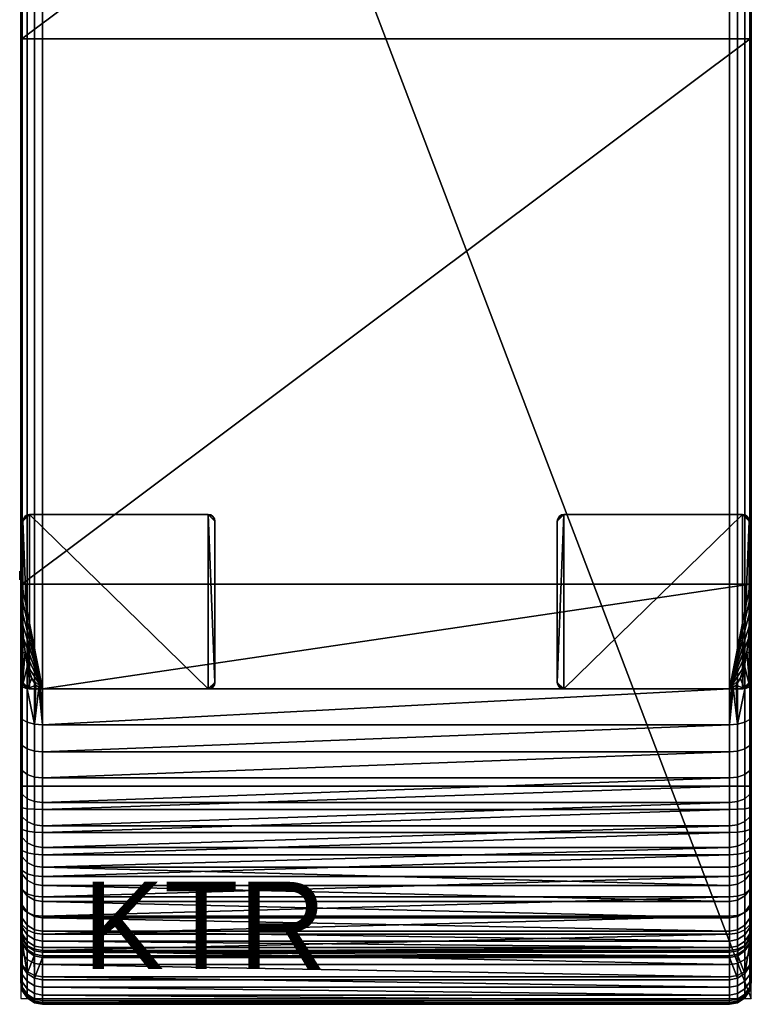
# Model space of a CAD drawing. Header units: millimetres. Extents: x 0 to 335, y -443 to 443.
# Tile 1 of 2: x 0 to 335, y -443 to 9. Entities that reach past the tile are written whole.
import ezdxf

# ---------------------------------------------------------------- set-up
doc = ezdxf.new("R2010")
doc.units = ezdxf.units.MM
doc.header["$MEASUREMENT"] = 0
for name, color, linetype, true_color in [('korpus', 7, 'Continuous', 0x000000), ('korpus boky', 1, 'Continuous', 0xff0000), ('korpus spodek', 252, 'Continuous', 0x696969), ('nozky', 254, 'Continuous', 0xbebebe), ('op pud plocha', 7, 'Continuous', 0x000000), ('openport', 5, 'Continuous', 0x0000ff), ('spojky', 4, 'Continuous', 0x00ffff)]:
    doc.layers.add(name, color=color, linetype=linetype, true_color=true_color)

msp = doc.modelspace()

# ---------------------------------------------------------------- linework, layer by layer
at = {"layer": 'openport'}
msp.add_lwpolyline([(0, -440), (335, -440), (335, 440), (0, 440)], close=True, dxfattribs=at)

# ---------------------------------------------------------------- texts
at = {"layer": 'openport', "insert": (28.4, -426.45), "char_height": 40, "width": 145.7831, "attachment_point": 7, "line_spacing_factor": 0.963855}
msp.add_mtext('\\fArial;KTR', dxfattribs=at)

# ---------------------------------------------------------------- meshes
at = {"layer": 'korpus'}
mesh = msp.add_polyface(dxfattribs=at)
corners = [(6.32, 342.67, 423.3), (6.32, -342.67, 423.3), (10, -342.67, 424), (10, 342.67, 424), (0.7, 342.67, 417.68), (0.7, -342.67, 417.68), (2.93, -342.67, 421.07), (2.93, 342.67, 421.07), (0, 342.67, 414), (0, -342.67, 414), (0, 388.33, 401.56), (0.7, 390.19, 404.73), (0.7, 398.5, 399.22), (0, 396.3, 396.27), (6.32, 383.67, 414.44), (10, 383.96, 415.08), (10, 393.4, 410.18), (6.32, 393.04, 409.57), (2.93, 382.75, 412.41), (2.93, 391.91, 407.65), (0.7, 381.35, 409.33), (0, 379.83, 405.97), (6.32, 373.83, 418.28), (10, 374.06, 418.95), (2.93, 373.14, 416.17), (0.7, 372.07, 412.95), (0, 370.92, 409.45), (6.32, 363.64, 421.06), (10, 363.79, 421.74), (2.93, 363.17, 418.88), (0.7, 362.46, 415.57), (0, 361.68, 411.97), (6.32, 353.22, 422.74), (10, 353.29, 423.43), (2.93, 352.98, 420.52), (0.7, 352.62, 417.15), (0, 352.23, 413.49), (328.68, 342.67, 423.3), (325, 342.67, 424), (325, -342.67, 424), (328.68, -342.67, 423.3), (334.3, 342.67, 417.68), (332.07, 342.67, 421.07), (332.07, -342.67, 421.07), (334.3, -342.67, 417.68), (335, 342.67, 414), (335, -342.67, 414), (335, 388.33, 401.56), (335, 396.3, 396.27), (334.3, 398.5, 399.22), (334.3, 390.19, 404.73), (328.68, 383.67, 414.44), (328.68, 393.04, 409.57), (325, 393.4, 410.18), (325, 383.96, 415.08), (332.07, 382.75, 412.41), (332.07, 391.91, 407.65), (334.3, 381.35, 409.33), (335, 379.83, 405.97), (328.68, 373.83, 418.28), (325, 374.06, 418.95), (332.07, 373.14, 416.17), (334.3, 372.07, 412.95), (335, 370.92, 409.45), (328.68, 363.64, 421.06), (325, 363.79, 421.74), (332.07, 363.17, 418.88), (334.3, 362.46, 415.57), (335, 361.68, 411.97), (328.68, 353.22, 422.74), (325, 353.29, 423.43), (332.07, 352.98, 420.52), (334.3, 352.62, 417.15), (335, 352.23, 413.49), (325, 342.67, 424), (10, 342.67, 424), (10, -342.67, 424), (325, -342.67, 424), (325, 383.96, 415.08), (10, 393.4, 410.18), (10, 383.96, 415.08), (10, 353.29, 423.43), (325, 363.79, 421.74), (10, 374.06, 418.95), (10, 363.79, 421.74), (325, 353.29, 423.43), (325, 374.06, 418.95), (325, 393.4, 410.18)]
mesh.append_faces([[corners[k] for k in face] for face in [(0, 1, 2, 3), (4, 5, 6, 7), (8, 9, 5, 4), (7, 6, 1, 0), (10, 11, 12, 13), (14, 15, 16, 17), (18, 14, 17, 19), (20, 18, 19, 11), (21, 20, 11, 10), (22, 23, 15, 14), (24, 22, 14, 18), (25, 24, 18, 20), (26, 25, 20, 21), (27, 28, 23, 22), (29, 27, 22, 24), (30, 29, 24, 25), (31, 30, 25, 26), (32, 33, 28, 27), (34, 32, 27, 29), (35, 34, 29, 30), (36, 35, 30, 31), (0, 3, 33, 32), (7, 0, 32, 34), (4, 7, 34, 35), (8, 4, 35, 36), (37, 38, 39, 40), (41, 42, 43, 44), (45, 41, 44, 46), (42, 37, 40, 43), (47, 48, 49, 50), (51, 52, 53, 54), (55, 56, 52, 51), (57, 50, 56, 55), (58, 47, 50, 57), (59, 51, 54, 60), (61, 55, 51, 59), (62, 57, 55, 61), (63, 58, 57, 62), (64, 59, 60, 65), (66, 61, 59, 64), (67, 62, 61, 66), (68, 63, 62, 67), (69, 64, 65, 70), (71, 66, 64, 69), (72, 67, 66, 71), (73, 68, 67, 72), (37, 69, 70, 38), (42, 71, 69, 37), (41, 72, 71, 42), (45, 73, 72, 41), (74, 75, 76, 77), (78, 79, 80, 80), (74, 81, 75, 75), (82, 83, 84, 84), (84, 81, 85, 85), (86, 80, 83, 83), (84, 85, 82, 82), (80, 86, 78, 78), (86, 83, 82, 82), (79, 78, 87, 87), (85, 81, 74, 74)]])
mesh = msp.add_polyface(dxfattribs=at)
corners = [(0.7, -410.34, 151.76), (0.2, -409.27, 152.01), (0.05, -408.31, 152.12), (0, -407.34, 152.23), (0, -406.69, 152.24), (3, -417.58, 153.26), (6.23, -419.69, 153.02), (6.16, -420.36, 154.89), (2.91, -418.16, 154.89), (0.81, -414.38, 153.3), (0.75, -414.89, 154.89), (0.81, -412.76, 152.19), (3, -415.95, 152), (0.79, -411.73, 151.91), (2.93, -413.7, 151.31), (0, -410.56, 153.33), (0, -411.04, 154.89), (0.22, -410.9, 152.28), (0, -408.96, 152.41), (0.21, -409.87, 152.07), (0.06, -408.91, 152.15), (0, -407.93, 152.25), (0.7, -435.54, 311.69), (0.7, -425.12, 233.05), (2.93, -428.48, 232.6), (2.93, -438.9, 311.25), (0, -431.89, 312.17), (0, -421.47, 233.53), (6.32, -430.68, 232.31), (0.7, -436.32, 321.62), (2.93, -439.71, 321.54), (0, -432.64, 321.72), (0.7, -436.04, 331.58), (2.93, -439.42, 331.86), (0, -432.37, 331.29), (0.7, -434.71, 341.46), (2.93, -438.04, 342.09), (0, -431.09, 340.77), (0.7, -432.34, 351.14), (2.93, -435.58, 352.12), (0, -428.82, 350.07), (0.7, -428.95, 360.5), (2.93, -432.07, 361.82), (0, -425.56, 359.07), (0.7, -424.58, 369.46), (2.93, -427.54, 371.11), (0, -421.36, 367.67), (0.7, -419.29, 377.91), (2.93, -422.06, 379.86), (0, -416.28, 375.79), (0.7, -413.13, 385.74), (2.93, -415.68, 387.98), (0, -410.37, 383.31), (0.7, -406.18, 392.87), (2.93, -408.47, 395.36), (0, -403.68, 390.16), (0.7, -398.5, 399.22), (2.93, -400.52, 401.95), (0, -396.3, 396.27), (0.7, -390.19, 404.73), (2.93, -391.91, 407.65), (0, -388.33, 401.56), (0.7, -381.35, 409.33), (2.93, -382.75, 412.41), (0, -379.83, 405.97), (0.7, -372.07, 412.95), (2.93, -373.14, 416.17), (0, -370.92, 409.45), (0.7, -362.46, 415.57), (2.93, -363.17, 418.88), (0, -361.68, 411.97), (0.7, -352.62, 417.15), (2.93, -352.98, 420.52), (0, -352.23, 413.49), (0.7, -342.67, 417.68), (2.93, -342.67, 421.07), (0, -342.67, 414)]
mesh.append_faces([[corners[k] for k in face] for face in [(0, 1, 2, 2), (0, 2, 3, 3), (0, 3, 4, 4), (5, 6, 7, 8), (9, 5, 8, 10), (11, 12, 5, 9), (13, 0, 14, 14), (12, 11, 13, 13), (14, 12, 13, 13), (15, 9, 10, 16), (17, 11, 9, 9), (15, 18, 17, 17), (9, 15, 17, 17), (2, 1, 19, 20), (3, 2, 20, 21), (13, 19, 1, 1), (0, 13, 1, 1), (19, 13, 11, 17), (20, 19, 17, 17), (18, 21, 20, 20), (17, 18, 20, 20), (22, 23, 24, 25), (26, 27, 23, 22), (24, 10, 8, 8), (23, 16, 10, 10), (8, 7, 24, 24), (10, 24, 23, 23), (16, 23, 27, 27), (7, 28, 24, 24), (29, 22, 25, 30), (31, 26, 22, 29), (32, 29, 30, 33), (34, 31, 29, 32), (35, 32, 33, 36), (37, 34, 32, 35), (38, 35, 36, 39), (40, 37, 35, 38), (41, 38, 39, 42), (43, 40, 38, 41), (44, 41, 42, 45), (46, 43, 41, 44), (47, 44, 45, 48), (49, 46, 44, 47), (50, 47, 48, 51), (52, 49, 47, 50), (53, 50, 51, 54), (55, 52, 50, 53), (56, 53, 54, 57), (58, 55, 53, 56), (59, 56, 57, 60), (61, 58, 56, 59), (62, 59, 60, 63), (64, 61, 59, 62), (65, 62, 63, 66), (67, 64, 62, 65), (68, 65, 66, 69), (70, 67, 65, 68), (71, 68, 69, 72), (73, 70, 68, 71), (74, 71, 72, 75), (76, 73, 71, 74)]])
mesh = msp.add_polyface(dxfattribs=at)
corners = [(6.23, -419.69, 153.02), (10, -420.41, 152.84), (10, -421.13, 154.89), (6.16, -420.36, 154.89), (6.23, -418.05, 151.66), (10, -418.76, 151.46), (6.32, -415.91, 151.02), (10, -416.61, 150.93), (3, -415.95, 152), (3, -417.58, 153.26), (2.93, -413.7, 151.31), (6.32, -441.11, 310.95), (6.32, -430.68, 232.31), (10, -431.38, 232.22), (10, -441.8, 310.86), (2.93, -438.9, 311.25), (2.93, -428.48, 232.6), (6.32, -441.94, 321.48), (10, -442.64, 321.46), (2.93, -439.71, 321.54), (6.32, -441.64, 332.04), (10, -442.34, 332.1), (2.93, -439.42, 331.86), (6.32, -440.23, 342.51), (10, -440.92, 342.64), (2.93, -438.04, 342.09), (6.32, -437.72, 352.76), (10, -438.39, 352.97), (2.93, -435.58, 352.12), (6.32, -434.12, 362.69), (10, -434.77, 362.97), (2.93, -432.07, 361.82), (6.32, -429.49, 372.19), (10, -430.1, 372.53), (2.93, -427.54, 371.11), (6.32, -423.88, 381.14), (10, -424.46, 381.54), (2.93, -422.06, 379.86), (6.32, -417.36, 389.44), (10, -417.89, 389.91), (2.93, -415.68, 387.98), (6.32, -409.98, 397), (10, -410.46, 397.52), (2.93, -408.47, 395.36), (6.32, -401.85, 403.73), (10, -402.26, 404.3), (2.93, -400.52, 401.95), (6.32, -393.04, 409.57), (10, -393.4, 410.18), (2.93, -391.91, 407.65), (6.32, -383.67, 414.44), (10, -383.96, 415.08), (2.93, -382.75, 412.41), (6.32, -373.83, 418.28), (10, -374.05, 418.95), (2.93, -373.14, 416.17), (6.32, -363.64, 421.06), (10, -363.79, 421.74), (2.93, -363.17, 418.88), (6.32, -353.22, 422.74), (10, -353.29, 423.43), (2.93, -352.98, 420.52), (6.32, -342.67, 423.3), (10, -342.67, 424), (2.93, -342.67, 421.07), (325, -441.8, 310.86), (10, -441.8, 310.86), (10, -431.38, 232.22), (325, -431.38, 232.22), (325, -421.13, 154.89), (10, -421.13, 154.89), (325, -416.61, 150.93), (10, -418.76, 151.46), (10, -416.61, 150.93), (10, -420.41, 152.84), (325, -420.41, 152.84), (325, -342.67, 424), (10, -342.67, 424), (10, -353.29, 423.43), (325, -363.79, 421.74), (10, -363.79, 421.74), (10, -374.05, 418.95), (325, -353.29, 423.43), (325, -383.96, 415.08), (10, -383.96, 415.08), (10, -393.4, 410.18), (325, -402.26, 404.3), (10, -402.26, 404.3), (10, -410.46, 397.52), (325, -393.4, 410.18), (325, -374.05, 418.95), (325, -410.46, 397.52), (10, -417.89, 389.91), (325, -438.39, 352.97), (10, -434.77, 362.97), (10, -438.39, 352.97), (325, -430.1, 372.53), (10, -424.46, 381.54), (10, -430.1, 372.53), (10, -442.64, 321.46), (325, -442.34, 332.1), (10, -440.92, 342.64), (10, -442.34, 332.1), (325, -440.92, 342.64), (325, -424.46, 381.54)]
mesh.append_faces([[corners[k] for k in face] for face in [(0, 1, 2, 3), (4, 5, 1, 0), (6, 7, 5, 4), (8, 4, 0, 9), (10, 6, 4, 8), (11, 12, 13, 14), (15, 16, 12, 11), (12, 3, 2, 2), (2, 13, 12, 12), (17, 11, 14, 18), (19, 15, 11, 17), (20, 17, 18, 21), (22, 19, 17, 20), (23, 20, 21, 24), (25, 22, 20, 23), (26, 23, 24, 27), (28, 25, 23, 26), (29, 26, 27, 30), (31, 28, 26, 29), (32, 29, 30, 33), (34, 31, 29, 32), (35, 32, 33, 36), (37, 34, 32, 35), (38, 35, 36, 39), (40, 37, 35, 38), (41, 38, 39, 42), (43, 40, 38, 41), (44, 41, 42, 45), (46, 43, 41, 44), (47, 44, 45, 48), (49, 46, 44, 47), (50, 47, 48, 51), (52, 49, 47, 50), (53, 50, 51, 54), (55, 52, 50, 53), (56, 53, 54, 57), (58, 55, 53, 56), (59, 56, 57, 60), (61, 58, 56, 59), (62, 59, 60, 63), (64, 61, 59, 62), (65, 66, 67, 68), (69, 68, 67, 70), (71, 72, 73, 73), (69, 70, 74, 74), (72, 75, 74, 74), (76, 77, 78, 78), (79, 80, 81, 81), (82, 78, 80, 80), (83, 84, 85, 85), (86, 87, 88, 88), (89, 85, 87, 87), (90, 81, 84, 84), (79, 82, 80, 80), (91, 88, 92, 92), (93, 94, 95, 95), (96, 97, 98, 98), (65, 99, 66, 66), (100, 101, 102, 102), (103, 95, 101, 101), (97, 104, 92, 92)]])
mesh = msp.add_polyface(dxfattribs=at)
corners = [(328.77, -419.69, 153.02), (328.84, -420.36, 154.89), (325, -421.13, 154.89), (325, -420.41, 152.84), (328.77, -418.05, 151.66), (325, -418.76, 151.46), (328.68, -415.91, 151.02), (325, -416.61, 150.93), (332.07, -413.7, 151.31), (332, -415.95, 152), (328.68, -441.11, 310.95), (325, -441.8, 310.86), (325, -431.38, 232.22), (328.68, -430.68, 232.31), (332.07, -438.9, 311.25), (332.07, -428.48, 232.6), (328.68, -441.94, 321.48), (325, -442.64, 321.46), (332.07, -439.71, 321.54), (328.68, -441.64, 332.04), (325, -442.34, 332.1), (332.07, -439.42, 331.86), (328.68, -440.23, 342.51), (325, -440.92, 342.64), (332.07, -438.04, 342.09), (328.68, -437.72, 352.76), (325, -438.39, 352.97), (332.07, -435.58, 352.12), (328.68, -434.12, 362.69), (325, -434.77, 362.97), (332.07, -432.07, 361.82), (328.68, -429.49, 372.19), (325, -430.1, 372.53), (332.07, -427.54, 371.11), (328.68, -423.88, 381.14), (325, -424.46, 381.54), (332.07, -422.06, 379.86), (328.68, -417.36, 389.44), (325, -417.89, 389.91), (332.07, -415.68, 387.98), (328.68, -409.98, 397), (325, -410.46, 397.52), (332.07, -408.47, 395.36), (328.68, -401.85, 403.73), (325, -402.26, 404.3), (332.07, -400.52, 401.95), (328.68, -393.04, 409.57), (325, -393.4, 410.18), (332.07, -391.91, 407.65), (328.68, -383.67, 414.44), (325, -383.96, 415.08), (332.07, -382.75, 412.41), (328.68, -373.83, 418.28), (325, -374.05, 418.95), (332.07, -373.14, 416.17), (328.68, -363.64, 421.06), (325, -363.79, 421.74), (332.07, -363.17, 418.88), (328.68, -353.22, 422.74), (325, -353.29, 423.43), (332.07, -352.98, 420.52), (328.68, -342.67, 423.3), (325, -342.67, 424), (332.07, -342.67, 421.07), (10, -418.76, 151.46), (325, -416.61, 150.93), (325, -418.76, 151.46), (325, -420.41, 152.84), (10, -420.41, 152.84), (325, -421.13, 154.89), (10, -374.05, 418.95), (325, -374.05, 418.95), (325, -363.79, 421.74), (10, -353.29, 423.43), (325, -353.29, 423.43), (325, -342.67, 424), (325, -383.96, 415.08), (10, -393.4, 410.18), (325, -393.4, 410.18), (10, -383.96, 415.08), (10, -402.26, 404.3), (325, -402.26, 404.3), (10, -410.46, 397.52), (325, -410.46, 397.52), (10, -417.89, 389.91), (325, -417.89, 389.91), (10, -430.1, 372.53), (10, -434.77, 362.97), (325, -434.77, 362.97), (10, -442.34, 332.1), (10, -442.64, 321.46), (325, -442.64, 321.46), (325, -430.1, 372.53), (10, -424.46, 381.54), (325, -424.46, 381.54), (325, -442.34, 332.1), (10, -438.39, 352.97), (325, -440.92, 342.64), (325, -438.39, 352.97), (10, -440.92, 342.64), (325, -441.8, 310.86)]
mesh.append_faces([[corners[k] for k in face] for face in [(0, 1, 2, 3), (4, 0, 3, 5), (6, 4, 5, 7), (8, 9, 4, 6), (10, 11, 12, 13), (14, 10, 13, 15), (13, 2, 1, 1), (2, 13, 12, 12), (1, 15, 13, 13), (16, 17, 11, 10), (18, 16, 10, 14), (19, 20, 17, 16), (21, 19, 16, 18), (22, 23, 20, 19), (24, 22, 19, 21), (25, 26, 23, 22), (27, 25, 22, 24), (28, 29, 26, 25), (30, 28, 25, 27), (31, 32, 29, 28), (33, 31, 28, 30), (34, 35, 32, 31), (36, 34, 31, 33), (37, 38, 35, 34), (39, 37, 34, 36), (40, 41, 38, 37), (42, 40, 37, 39), (43, 44, 41, 40), (45, 43, 40, 42), (46, 47, 44, 43), (48, 46, 43, 45), (49, 50, 47, 46), (51, 49, 46, 48), (52, 53, 50, 49), (54, 52, 49, 51), (55, 56, 53, 52), (57, 55, 52, 54), (58, 59, 56, 55), (60, 58, 55, 57), (61, 62, 59, 58), (63, 61, 58, 60), (64, 65, 66, 66), (64, 66, 67, 67), (68, 67, 69, 69), (70, 71, 72, 72), (73, 74, 75, 75), (76, 77, 78, 78), (79, 76, 71, 71), (80, 81, 78, 78), (81, 82, 83, 83), (83, 84, 85, 85), (86, 87, 88, 88), (89, 90, 91, 91), (86, 88, 92, 92), (93, 92, 94, 94), (94, 85, 84, 84), (89, 91, 95, 95), (96, 97, 98, 98), (97, 99, 95, 95), (87, 98, 88, 88), (91, 90, 100, 100)]])
mesh = msp.add_polyface(dxfattribs=at)
corners = [(334.3, -410.34, 151.76), (334.95, -408.31, 152.12), (334.8, -409.27, 152.01), (335, -407.34, 152.23), (335, -406.69, 152.24), (332, -417.58, 153.26), (332.09, -418.16, 154.89), (328.84, -420.36, 154.89), (328.77, -419.69, 153.02), (332, -415.95, 152), (328.77, -418.05, 151.66), (334.19, -414.38, 153.3), (334.25, -414.89, 154.89), (334.19, -412.76, 152.19), (334.21, -411.73, 151.91), (332.07, -413.7, 151.31), (335, -410.56, 153.33), (335, -411.04, 154.89), (334.78, -410.9, 152.28), (335, -408.96, 152.41), (334.94, -408.91, 152.15), (334.79, -409.87, 152.07), (335, -407.93, 152.25), (334.3, -435.54, 311.69), (332.07, -438.9, 311.25), (332.07, -428.48, 232.6), (334.3, -425.12, 233.05), (335, -431.89, 312.17), (335, -421.47, 233.53), (334.3, -436.32, 321.62), (332.07, -439.71, 321.54), (335, -432.64, 321.72), (334.3, -436.04, 331.58), (332.07, -439.42, 331.86), (335, -432.37, 331.29), (334.3, -434.71, 341.46), (332.07, -438.04, 342.09), (335, -431.09, 340.77), (334.3, -432.34, 351.14), (332.07, -435.58, 352.12), (335, -428.82, 350.07), (334.3, -428.95, 360.5), (332.07, -432.07, 361.82), (335, -425.56, 359.07), (334.3, -424.58, 369.46), (332.07, -427.54, 371.11), (335, -421.36, 367.67), (334.3, -419.29, 377.91), (332.07, -422.06, 379.86), (335, -416.28, 375.79), (334.3, -413.13, 385.74), (332.07, -415.68, 387.98), (335, -410.37, 383.31), (334.3, -406.18, 392.87), (332.07, -408.47, 395.36), (335, -403.68, 390.16), (334.3, -398.5, 399.22), (332.07, -400.52, 401.95), (335, -396.3, 396.27), (334.3, -390.19, 404.73), (332.07, -391.91, 407.65), (335, -388.33, 401.56), (334.3, -381.35, 409.33), (332.07, -382.75, 412.41), (335, -379.83, 405.97), (334.3, -372.07, 412.95), (332.07, -373.14, 416.17), (335, -370.92, 409.45), (334.3, -362.46, 415.57), (332.07, -363.17, 418.88), (335, -361.68, 411.97), (334.3, -352.62, 417.15), (332.07, -352.98, 420.52), (335, -352.23, 413.49), (334.3, -342.67, 417.68), (332.07, -342.67, 421.07), (335, -342.67, 414)]
mesh.append_faces([[corners[k] for k in face] for face in [(0, 1, 2, 2), (0, 3, 1, 1), (0, 4, 3, 3), (5, 6, 7, 8), (9, 5, 8, 10), (11, 12, 6, 5), (13, 11, 5, 9), (14, 15, 0, 0), (9, 14, 13, 13), (15, 14, 9, 9), (16, 17, 12, 11), (18, 11, 13, 13), (16, 18, 19, 19), (11, 18, 16, 16), (1, 20, 21, 2), (3, 22, 20, 1), (14, 2, 21, 21), (0, 2, 14, 14), (21, 18, 13, 14), (20, 18, 21, 21), (19, 20, 22, 22), (18, 20, 19, 19), (23, 24, 25, 26), (27, 23, 26, 28), (25, 6, 12, 12), (26, 12, 17, 17), (6, 25, 7, 7), (12, 26, 25, 25), (17, 28, 26, 26), (29, 30, 24, 23), (31, 29, 23, 27), (32, 33, 30, 29), (34, 32, 29, 31), (35, 36, 33, 32), (37, 35, 32, 34), (38, 39, 36, 35), (40, 38, 35, 37), (41, 42, 39, 38), (43, 41, 38, 40), (44, 45, 42, 41), (46, 44, 41, 43), (47, 48, 45, 44), (49, 47, 44, 46), (50, 51, 48, 47), (52, 50, 47, 49), (53, 54, 51, 50), (55, 53, 50, 52), (56, 57, 54, 53), (58, 56, 53, 55), (59, 60, 57, 56), (61, 59, 56, 58), (62, 63, 60, 59), (64, 62, 59, 61), (65, 66, 63, 62), (67, 65, 62, 64), (68, 69, 66, 65), (70, 68, 65, 67), (71, 72, 69, 68), (73, 71, 68, 70), (74, 75, 72, 71), (76, 74, 71, 73)]])
at = {"layer": 'korpus boky'}
mesh = msp.add_polyface(dxfattribs=at)
corners = [(0, -432.64, 321.72), (0, -432.37, 331.29), (0, -431.89, 312.17), (0, -431.09, 340.77), (0, -428.82, 350.07), (0, -425.56, 359.07), (0, -421.47, 233.53), (0, -421.36, 367.67), (0, -416.28, 375.79), (0, -411.04, 154.89), (0, -410.56, 153.33), (0, -410.37, 383.31), (0, -408.96, 152.41), (0, -407.93, 152.25), (0, -407.34, 152.23), (0, -406.69, 152.24), (0, -403.9, 136.96), (0, -403.68, 390.16), (0, -399.62, 122.04), (0, -396.3, 396.27), (0, -393.89, 107.6), (0, -388.33, 401.56), (0, -386.78, 93.79), (0, -379.87, 82.92), (0, -379.83, 405.97), (0, -372.1, 72.65), (0, -370.92, 409.45), (0, -363.52, 63.04), (0, -361.68, 411.97), (0, -354.19, 54.16), (0, -352.23, 413.49), (0, -344.16, 46.08), (0, -342.67, 414), (0, -333.51, 38.84), (0, -322.3, 32.48), (0, -310.62, 27.06), (0, -296, 21.83), (0, -280.94, 18.05), (0, -265.57, 15.76), (0, -250.06, 15), (0, 250.06, 15), (0, 265.57, 15.76), (0, 280.94, 18.05), (0, 296, 21.83), (0, 310.62, 27.06), (0, 322.3, 32.48), (0, 333.51, 38.84), (0, 342.67, 414), (0, 344.16, 46.08), (0, 352.23, 413.49), (0, 354.19, 54.16), (0, 361.68, 411.97), (0, 363.52, 63.04), (0, 370.92, 409.45), (0, 372.1, 72.65), (0, 379.83, 405.97), (0, 379.87, 82.92), (0, 386.78, 93.79), (0, 388.33, 401.56), (0, 393.89, 107.6), (0, 396.3, 396.27), (0, 399.62, 122.04), (0, 403.68, 390.16), (0, 403.9, 136.96), (0, 406.69, 152.24), (0, 407.34, 152.23), (0, 407.93, 152.25), (0, 408.96, 152.41), (0, 410.37, 383.31), (0, 410.56, 153.33), (0, 411.04, 154.89), (0, 416.28, 375.79), (0, 421.36, 367.67), (0, 425.56, 359.07), (0, 428.82, 350.07), (0, 431.09, 340.77), (0, 431.89, 312.17), (0, 432.37, 331.29), (0, 432.64, 321.72)]
mesh.append_faces([[corners[k] for k in face] for face in [(20, 18, 25, 25), (20, 23, 22, 22), (18, 15, 39, 39), (13, 12, 9, 9), (18, 16, 15, 15), (14, 13, 9, 9), (15, 14, 9, 9), (23, 20, 25, 25), (36, 35, 34, 34), (37, 36, 33, 33), (34, 33, 36, 36), (37, 18, 39, 39), (31, 27, 25, 25), (25, 33, 31, 31), (29, 27, 31, 31), (37, 33, 25, 25), (37, 25, 18, 18), (39, 15, 6, 6), (2, 0, 1, 1), (7, 28, 2, 2), (7, 2, 1, 1), (2, 32, 6, 6), (5, 3, 4, 4), (3, 5, 1, 1), (5, 7, 1, 1), (8, 17, 7, 7), (12, 10, 9, 9), (6, 15, 9, 9), (19, 7, 17, 17), (11, 17, 8, 8), (28, 19, 21, 21), (32, 2, 28, 28), (26, 21, 24, 24), (30, 32, 28, 28), (28, 21, 26, 26), (19, 28, 7, 7), (32, 39, 6, 6), (37, 39, 38, 38), (47, 40, 39, 39), (42, 40, 61, 61), (41, 40, 42, 42), (42, 46, 43, 43), (43, 46, 45, 45), (48, 46, 54, 54), (42, 54, 46, 46), (45, 44, 43, 43), (48, 52, 50, 50), (42, 61, 54, 54), (59, 57, 56, 56), (54, 59, 56, 56), (59, 54, 61, 61), (64, 63, 61, 61), (65, 64, 70, 70), (66, 65, 70, 70), (61, 40, 64, 64), (52, 48, 54, 54), (64, 40, 47, 47), (62, 72, 60, 60), (68, 71, 62, 62), (47, 51, 76, 76), (76, 64, 47, 47), (58, 60, 51, 51), (51, 47, 49, 49), (51, 53, 58, 58), (77, 51, 60, 60), (58, 53, 55, 55), (70, 67, 66, 66), (70, 64, 76, 76), (77, 78, 76, 76), (76, 51, 77, 77), (72, 77, 60, 60), (71, 72, 62, 62), (74, 75, 73, 73), (77, 72, 73, 73), (77, 73, 75, 75), (69, 67, 70, 70), (32, 47, 39, 39)]])
mesh = msp.add_polyface(dxfattribs=at)
corners = [(335, -432.64, 321.72), (335, -432.37, 331.29), (335, -431.89, 312.17), (335, -431.09, 340.77), (335, -428.82, 350.07), (335, -425.56, 359.07), (335, -421.47, 233.53), (335, -421.36, 367.67), (335, -416.28, 375.79), (335, -411.04, 154.89), (335, -410.56, 153.33), (335, -410.37, 383.31), (335, -408.96, 152.41), (335, -407.93, 152.25), (335, -407.34, 152.23), (335, -406.69, 152.24), (335, -403.9, 136.96), (335, -403.68, 390.16), (335, -399.62, 122.04), (335, -396.3, 396.27), (335, -393.89, 107.6), (335, -388.33, 401.56), (335, -386.78, 93.79), (335, -379.87, 82.92), (335, -379.83, 405.97), (335, -372.1, 72.65), (335, -370.92, 409.45), (335, -363.52, 63.04), (335, -361.68, 411.97), (335, -354.19, 54.16), (335, -352.23, 413.49), (335, -344.16, 46.08), (335, -342.67, 414), (335, -333.51, 38.84), (335, -322.3, 32.48), (335, -310.62, 27.06), (335, -296, 21.83), (335, -280.94, 18.05), (335, -265.57, 15.76), (335, -250.06, 15), (335, 250.06, 15), (335, 265.57, 15.76), (335, 280.94, 18.05), (335, 296, 21.83), (335, 310.62, 27.06), (335, 322.3, 32.48), (335, 333.51, 38.84), (335, 342.67, 414), (335, 344.16, 46.08), (335, 352.23, 413.49), (335, 354.19, 54.16), (335, 361.68, 411.97), (335, 363.52, 63.04), (335, 370.92, 409.45), (335, 372.1, 72.65), (335, 379.83, 405.97), (335, 379.87, 82.92), (335, 386.78, 93.79), (335, 388.33, 401.56), (335, 393.89, 107.6), (335, 396.3, 396.27), (335, 399.62, 122.04), (335, 403.68, 390.16), (335, 403.9, 136.96), (335, 406.69, 152.24), (335, 407.34, 152.23), (335, 407.93, 152.25), (335, 408.96, 152.41), (335, 410.37, 383.31), (335, 410.56, 153.33), (335, 411.04, 154.89), (335, 416.28, 375.79), (335, 421.36, 367.67), (335, 425.56, 359.07), (335, 428.82, 350.07), (335, 431.09, 340.77), (335, 431.89, 312.17), (335, 432.37, 331.29), (335, 432.64, 321.72)]
mesh.append_faces([[corners[k] for k in face] for face in [(20, 25, 18, 18), (20, 22, 23, 23), (18, 39, 15, 15), (13, 9, 12, 12), (18, 15, 16, 16), (14, 9, 13, 13), (15, 9, 14, 14), (23, 25, 20, 20), (36, 34, 35, 35), (37, 33, 36, 36), (34, 36, 33, 33), (37, 39, 18, 18), (31, 25, 27, 27), (25, 31, 33, 33), (29, 31, 27, 27), (37, 25, 33, 33), (37, 18, 25, 25), (39, 6, 15, 15), (2, 1, 0, 0), (7, 2, 28, 28), (7, 1, 2, 2), (2, 6, 32, 32), (5, 4, 3, 3), (3, 1, 5, 5), (5, 1, 7, 7), (8, 7, 17, 17), (12, 9, 10, 10), (6, 9, 15, 15), (19, 17, 7, 7), (11, 8, 17, 17), (28, 21, 19, 19), (32, 28, 2, 2), (26, 24, 21, 21), (30, 28, 32, 32), (28, 26, 21, 21), (19, 7, 28, 28), (32, 6, 39, 39), (37, 38, 39, 39), (47, 39, 40, 40), (42, 61, 40, 40), (41, 42, 40, 40), (42, 43, 46, 46), (43, 45, 46, 46), (48, 54, 46, 46), (42, 46, 54, 54), (45, 43, 44, 44), (48, 50, 52, 52), (42, 54, 61, 61), (59, 56, 57, 57), (54, 56, 59, 59), (59, 61, 54, 54), (64, 61, 63, 63), (65, 70, 64, 64), (66, 70, 65, 65), (61, 64, 40, 40), (52, 54, 48, 48), (64, 47, 40, 40), (62, 60, 72, 72), (68, 62, 71, 71), (47, 76, 51, 51), (76, 47, 64, 64), (58, 51, 60, 60), (51, 49, 47, 47), (51, 58, 53, 53), (77, 60, 51, 51), (58, 55, 53, 53), (70, 66, 67, 67), (70, 76, 64, 64), (77, 76, 78, 78), (76, 77, 51, 51), (72, 60, 77, 77), (71, 62, 72, 72), (74, 73, 75, 75), (77, 73, 72, 72), (77, 75, 73, 73), (69, 70, 67, 67), (32, 39, 47, 47)]])
at = {"layer": 'korpus spodek'}
mesh = msp.add_polyface(dxfattribs=at)
corners = [(325, 298.05, 12), (334.38, 262.46, 12), (334.5, 256.11, 12), (334.54, 250.06, 12), (333.72, 274.84, 12), (334.12, 268.81, 12), (0.46, 250.06, 12), (329.79, 293.59, 12), (331.86, 287.39, 12), (333.02, 281.15, 12), (327.97, 296.44, 12), (334.54, 0, 12), (0.46, 0, 12), (3.14, 287.39, 12), (5.21, 293.59, 12), (10, 298.05, 12), (1.98, 281.15, 12), (0.5, 256.11, 12), (0.62, 262.46, 12), (1.28, 274.84, 12), (0.88, 268.81, 12), (0.7, 281.65, 14.44), (0, 265.57, 15.76), (0, 280.94, 18.05), (0, 296, 21.83), (0.7, 297.07, 18.3), (1.28, 274.84, 12), (0.88, 268.81, 12), (1.98, 281.15, 12), (3.14, 287.39, 12), (0.5, 256.11, 12), (0.46, 250.06, 12), (0, 250.06, 15), (0.62, 262.46, 12), (2.93, 298.05, 15.06), (5.21, 293.59, 12), (0.46, 0, 12), (334.3, 281.65, 14.44), (335, 280.94, 18.05), (335, 265.57, 15.76), (335, 296, 21.83), (334.3, 297.07, 18.3), (334.12, 268.81, 12), (333.72, 274.84, 12), (333.02, 281.15, 12), (331.86, 287.39, 12), (334.5, 256.11, 12), (335, 250.06, 15), (334.54, 250.06, 12), (334.38, 262.46, 12), (332.07, 298.05, 15.06), (329.79, 293.59, 12), (334.54, 0, 12), (335, -250.06, 15)]
mesh.append_faces([[corners[k] for k in face] for face in [(0, 1, 2, 2), (2, 3, 0, 0), (4, 5, 0, 0), (5, 1, 0, 0), (6, 0, 3, 3), (7, 8, 0, 0), (9, 0, 8, 8), (0, 10, 7, 7), (0, 9, 4, 4), (11, 12, 3, 3), (13, 14, 15, 15), (16, 13, 15, 15), (17, 15, 6, 6), (15, 17, 18, 18), (19, 16, 15, 15), (20, 19, 15, 15), (15, 18, 20, 20), (6, 15, 0, 0), (3, 12, 6, 6), (21, 22, 23, 23), (24, 25, 21, 23), (21, 26, 27, 27), (25, 28, 21, 21), (29, 28, 25, 25), (26, 21, 28, 28), (22, 21, 27, 27), (30, 31, 32, 32), (22, 33, 30, 30), (27, 33, 22, 22), (32, 22, 30, 30), (29, 25, 34, 34), (35, 29, 34, 34), (36, 32, 31, 31), (37, 38, 39, 39), (40, 38, 37, 41), (37, 42, 43, 43), (41, 37, 44, 44), (45, 41, 44, 44), (43, 44, 37, 37), (39, 42, 37, 37), (46, 47, 48, 48), (39, 46, 49, 49), (42, 39, 49, 49), (47, 46, 39, 39), (45, 50, 41, 41), (51, 50, 45, 45), (52, 48, 47, 47), (47, 53, 52, 52)]])
mesh = msp.add_polyface(dxfattribs=at)
corners = [(8.27, -297.52, 12), (10, -298.05, 12), (9.09, -297.91, 12), (6.91, -296.31, 12), (5.07, -293.28, 12), (3.14, -287.39, 12), (1.98, -281.15, 12), (1.28, -274.84, 12), (0.88, -268.81, 12), (0.62, -262.46, 12), (0.5, -256.11, 12), (0.46, -250.06, 12), (334.54, 0, 12), (0.46, 0, 12), (334.54, -250.06, 12), (0.7, -281.65, 14.44), (0, -280.94, 18.05), (0, -265.57, 15.76), (0, -296, 21.83), (0.7, -297.07, 18.3), (6.32, -314.18, 18.47), (2.93, -313.33, 20.53), (2.93, -298.05, 15.06), (0.7, -312.03, 23.66), (0, -310.62, 27.06), (2.93, -325.54, 26.19), (6.32, -326.55, 24.21), (0.7, -323.99, 29.21), (0, -322.3, 32.48), (6.32, -338.42, 30.94), (10, -326.88, 23.59), (10, -338.79, 30.34), (2.93, -337.24, 32.83), (0.7, -335.45, 35.71), (0, -333.51, 38.84), (0, -344.16, 46.08), (0.7, -346.35, 43.12), (0.88, -268.81, 12), (1.28, -274.84, 12), (1.98, -281.15, 12), (3.14, -287.39, 12), (0.5, -256.11, 12), (0, -250.06, 15), (0.46, -250.06, 12), (0.62, -262.46, 12), (10, -314.45, 17.83), (8.27, -297.52, 12), (9.09, -297.91, 12), (10, -298.05, 12), (5.07, -293.28, 12), (6.91, -296.31, 12), (0.46, 0, 12), (0, 250.06, 15), (325, -298.05, 12), (10, -314.45, 17.83), (10, -298.05, 12), (325, -326.88, 23.59), (10, -338.79, 30.34), (10, -326.88, 23.59), (325, -338.79, 30.34), (10, -350.12, 38.04)]
mesh.append_faces([[corners[k] for k in face] for face in [(0, 1, 2, 2), (3, 1, 0, 0), (1, 4, 5, 5), (3, 4, 1, 1), (6, 1, 5, 5), (1, 7, 8, 8), (1, 8, 9, 9), (10, 11, 1, 1), (10, 1, 9, 9), (6, 7, 1, 1), (12, 11, 13, 13), (11, 14, 1, 1), (15, 16, 17, 17), (18, 16, 15, 19), (20, 21, 22, 22), (23, 19, 22, 21), (24, 18, 19, 23), (25, 21, 20, 26), (27, 23, 21, 25), (28, 24, 23, 27), (29, 26, 30, 31), (32, 25, 26, 29), (33, 27, 25, 32), (34, 28, 27, 33), (35, 34, 33, 36), (15, 37, 38, 38), (19, 15, 39, 39), (40, 19, 39, 39), (38, 39, 15, 15), (17, 37, 15, 15), (41, 42, 43, 43), (17, 41, 44, 44), (37, 17, 44, 44), (42, 41, 17, 17), (45, 46, 47, 47), (47, 48, 45, 45), (20, 46, 45, 45), (30, 26, 20, 45), (22, 49, 50, 50), (20, 22, 50, 50), (40, 22, 19, 19), (46, 20, 50, 50), (49, 22, 40, 40), (42, 51, 43, 43), (52, 51, 42, 42), (53, 54, 55, 55), (56, 57, 58, 58), (59, 60, 57, 57)]])
mesh = msp.add_polyface(dxfattribs=at)
corners = [(333.72, -274.84, 12), (325, -298.05, 12), (334.12, -268.81, 12), (334.38, -262.46, 12), (334.5, -256.11, 12), (334.54, -250.06, 12), (333.02, -281.15, 12), (326.73, -297.52, 12), (325.9, -297.91, 12), (328.09, -296.31, 12), (329.93, -293.28, 12), (331.86, -287.39, 12), (0.46, -250.06, 12), (334.54, 0, 12), (10, -298.05, 12), (334.3, -281.65, 14.44), (335, -265.57, 15.76), (335, -280.94, 18.05), (335, -296, 21.83), (334.3, -297.07, 18.3), (328.68, -314.18, 18.47), (332.07, -298.05, 15.06), (332.07, -313.33, 20.53), (334.3, -312.03, 23.66), (335, -310.62, 27.06), (332.07, -325.54, 26.19), (328.68, -326.55, 24.21), (334.3, -323.99, 29.21), (335, -322.3, 32.48), (328.68, -338.42, 30.94), (325, -338.79, 30.34), (325, -326.88, 23.59), (332.07, -337.24, 32.83), (334.3, -335.45, 35.71), (335, -333.51, 38.84), (334.3, -346.35, 43.12), (332.07, -348.37, 40.4), (335, -344.16, 46.08), (333.72, -274.84, 12), (334.12, -268.81, 12), (333.02, -281.15, 12), (331.86, -287.39, 12), (334.5, -256.11, 12), (334.54, -250.06, 12), (335, -250.06, 15), (334.38, -262.46, 12), (325, -314.45, 17.83), (325.9, -297.91, 12), (326.73, -297.52, 12), (325, -298.05, 12), (328.09, -296.31, 12), (329.93, -293.28, 12), (334.54, 0, 12), (10, -326.88, 23.59), (10, -314.45, 17.83), (325, -314.45, 17.83), (325, -326.88, 23.59), (325, -338.79, 30.34), (10, -338.79, 30.34), (325, -298.05, 12)]
mesh.append_faces([[corners[k] for k in face] for face in [(0, 1, 2, 2), (1, 3, 2, 2), (3, 1, 4, 4), (1, 5, 4, 4), (1, 0, 6, 6), (1, 7, 8, 8), (9, 7, 1, 1), (1, 10, 9, 9), (11, 10, 1, 1), (11, 1, 6, 6), (12, 13, 5, 5), (1, 14, 5, 5), (15, 16, 17, 17), (18, 19, 15, 17), (20, 21, 22, 22), (23, 22, 21, 19), (24, 23, 19, 18), (25, 26, 20, 22), (27, 25, 22, 23), (28, 27, 23, 24), (29, 30, 31, 26), (32, 29, 26, 25), (33, 32, 25, 27), (34, 33, 27, 28), (35, 36, 32, 33), (37, 35, 33, 34), (15, 38, 39, 39), (19, 40, 15, 15), (41, 40, 19, 19), (38, 15, 40, 40), (16, 15, 39, 39), (42, 43, 44, 44), (16, 45, 42, 42), (39, 45, 16, 16), (44, 16, 42, 42), (46, 47, 48, 48), (47, 46, 49, 49), (20, 46, 48, 48), (31, 46, 20, 26), (21, 50, 51, 51), (20, 50, 21, 21), (41, 19, 21, 21), (48, 50, 20, 20), (51, 41, 21, 21), (44, 43, 52, 52), (53, 54, 55, 55), (53, 55, 56, 56), (56, 57, 58, 58), (54, 59, 55, 55)]])
mesh = msp.add_polyface(dxfattribs=at)
corners = [(6.32, -349.7, 38.61), (6.32, -338.42, 30.94), (10, -338.79, 30.34), (10, -350.12, 38.04), (2.93, -348.37, 40.4), (2.93, -337.24, 32.83), (0.7, -346.35, 43.12), (0.7, -335.45, 35.71), (6.32, -360.32, 47.17), (10, -360.78, 46.64), (2.93, -358.85, 48.84), (0.7, -356.62, 51.39), (0, -354.19, 54.16), (0, -344.16, 46.08), (6.32, -370.2, 56.57), (10, -370.7, 56.08), (2.93, -368.6, 58.12), (0.7, -366.16, 60.48), (0, -363.52, 63.04), (6.32, -379.28, 66.74), (10, -379.82, 66.3), (2.93, -377.56, 68.16), (0.7, -374.94, 70.31), (0, -372.1, 72.65), (6.32, -387.51, 77.62), (10, -388.09, 77.22), (2.93, -385.68, 78.89), (0.7, -382.89, 80.82), (0, -379.87, 82.92), (6.32, -394.82, 89.13), (10, -395.43, 88.78), (2.93, -392.9, 90.25), (0.7, -389.96, 91.95), (0, -386.78, 93.79), (6.32, -402.35, 103.75), (10, -402.99, 103.46), (2.93, -400.33, 104.67), (0.7, -397.24, 106.08), (0, -393.89, 107.6), (6.32, -408.42, 119.04), (10, -409.08, 118.81), (2.93, -406.31, 119.75), (0.7, -403.1, 120.85), (0, -399.62, 122.04), (6.32, -412.95, 134.84), (10, -413.64, 134.68), (2.93, -410.79, 135.35), (0.7, -407.48, 136.12), (0, -403.9, 136.96), (6.32, -415.91, 151.02), (10, -416.61, 150.93), (2.93, -413.7, 151.31), (0.7, -410.34, 151.76), (0, -406.69, 152.24), (325, -413.64, 134.68), (10, -413.64, 134.68), (10, -409.08, 118.81), (325, -416.61, 150.93), (10, -416.61, 150.93), (325, -402.99, 103.46), (10, -402.99, 103.46), (10, -395.43, 88.78), (325, -388.09, 77.22), (10, -388.09, 77.22), (10, -379.82, 66.3), (325, -395.43, 88.78), (325, -409.08, 118.81), (325, -350.12, 38.04), (10, -360.78, 46.64), (10, -350.12, 38.04), (325, -360.78, 46.64), (10, -370.7, 56.08), (325, -370.7, 56.08)]
mesh.append_faces([[corners[k] for k in face] for face in [(0, 1, 2, 3), (4, 5, 1, 0), (6, 7, 5, 4), (8, 0, 3, 9), (10, 4, 0, 8), (11, 6, 4, 10), (12, 13, 6, 11), (14, 8, 9, 15), (16, 10, 8, 14), (17, 11, 10, 16), (18, 12, 11, 17), (19, 14, 15, 20), (21, 16, 14, 19), (22, 17, 16, 21), (23, 18, 17, 22), (24, 19, 20, 25), (26, 21, 19, 24), (27, 22, 21, 26), (28, 23, 22, 27), (29, 24, 25, 30), (31, 26, 24, 29), (32, 27, 26, 31), (33, 28, 27, 32), (34, 29, 30, 35), (36, 31, 29, 34), (37, 32, 31, 36), (38, 33, 32, 37), (39, 34, 35, 40), (41, 36, 34, 39), (42, 37, 36, 41), (43, 38, 37, 42), (44, 39, 40, 45), (46, 41, 39, 44), (47, 42, 41, 46), (48, 43, 42, 47), (49, 44, 45, 50), (51, 46, 44, 49), (52, 47, 46, 51), (53, 48, 47, 52), (54, 55, 56, 56), (57, 58, 55, 55), (59, 60, 61, 61), (62, 63, 64, 64), (65, 61, 63, 63), (66, 56, 60, 60), (67, 68, 69, 69), (70, 71, 68, 68), (64, 71, 72, 72)]])
mesh = msp.add_polyface(dxfattribs=at)
corners = [(328.68, -349.7, 38.61), (325, -350.12, 38.04), (325, -338.79, 30.34), (328.68, -338.42, 30.94), (332.07, -348.37, 40.4), (332.07, -337.24, 32.83), (328.68, -360.32, 47.17), (325, -360.78, 46.64), (332.07, -358.85, 48.84), (334.3, -356.62, 51.39), (334.3, -346.35, 43.12), (335, -354.19, 54.16), (335, -344.16, 46.08), (328.68, -370.2, 56.57), (325, -370.7, 56.08), (332.07, -368.6, 58.12), (334.3, -366.16, 60.48), (335, -363.52, 63.04), (328.68, -379.28, 66.74), (325, -379.82, 66.3), (332.07, -377.56, 68.16), (334.3, -374.94, 70.31), (335, -372.1, 72.65), (328.68, -387.51, 77.62), (325, -388.09, 77.22), (332.07, -385.68, 78.89), (334.3, -382.89, 80.82), (335, -379.87, 82.92), (328.68, -394.82, 89.13), (325, -395.43, 88.78), (332.07, -392.9, 90.25), (334.3, -389.96, 91.95), (335, -386.78, 93.79), (328.68, -402.35, 103.75), (325, -402.99, 103.46), (332.07, -400.33, 104.67), (334.3, -397.24, 106.08), (335, -393.89, 107.6), (328.68, -408.42, 119.04), (325, -409.08, 118.81), (332.07, -406.31, 119.75), (334.3, -403.1, 120.85), (335, -399.62, 122.04), (328.68, -412.95, 134.84), (325, -413.64, 134.68), (332.07, -410.79, 135.35), (334.3, -407.48, 136.12), (335, -403.9, 136.96), (328.68, -415.91, 151.02), (325, -416.61, 150.93), (332.07, -413.7, 151.31), (334.3, -410.34, 151.76), (335, -406.69, 152.24), (325, -416.61, 150.93), (10, -413.64, 134.68), (325, -413.64, 134.68), (10, -409.08, 118.81), (325, -409.08, 118.81), (10, -402.99, 103.46), (325, -402.99, 103.46), (10, -395.43, 88.78), (325, -395.43, 88.78), (10, -388.09, 77.22), (325, -388.09, 77.22), (10, -379.82, 66.3), (325, -379.82, 66.3), (325, -370.7, 56.08), (325, -360.78, 46.64), (10, -360.78, 46.64), (325, -350.12, 38.04), (10, -370.7, 56.08), (10, -350.12, 38.04), (325, -338.79, 30.34)]
mesh.append_faces([[corners[k] for k in face] for face in [(0, 1, 2, 3), (4, 0, 3, 5), (6, 7, 1, 0), (8, 6, 0, 4), (9, 8, 4, 10), (11, 9, 10, 12), (13, 14, 7, 6), (15, 13, 6, 8), (16, 15, 8, 9), (17, 16, 9, 11), (18, 19, 14, 13), (20, 18, 13, 15), (21, 20, 15, 16), (22, 21, 16, 17), (23, 24, 19, 18), (25, 23, 18, 20), (26, 25, 20, 21), (27, 26, 21, 22), (28, 29, 24, 23), (30, 28, 23, 25), (31, 30, 25, 26), (32, 31, 26, 27), (33, 34, 29, 28), (35, 33, 28, 30), (36, 35, 30, 31), (37, 36, 31, 32), (38, 39, 34, 33), (40, 38, 33, 35), (41, 40, 35, 36), (42, 41, 36, 37), (43, 44, 39, 38), (45, 43, 38, 40), (46, 45, 40, 41), (47, 46, 41, 42), (48, 49, 44, 43), (50, 48, 43, 45), (51, 50, 45, 46), (52, 51, 46, 47), (53, 54, 55, 55), (55, 56, 57, 57), (57, 58, 59, 59), (59, 60, 61, 61), (62, 63, 61, 61), (63, 64, 65, 65), (65, 64, 66, 66), (67, 68, 69, 69), (70, 67, 66, 66), (71, 72, 69, 69)]])
at = {"layer": 'nozky'}
mesh = msp.add_polyface(dxfattribs=at)
corners = [(89, -295.05, 0), (89, -295.05, 12), (89, -221.05, 0), (89, -221.05, 12), (88.79, -219.95, 0), (88.79, -219.95, 12), (88.12, -218.93, 0), (88.12, -218.93, 12), (87.11, -218.26, 0), (87.11, -218.26, 12), (86, -218.05, 0), (86, -218.05, 12), (4, -218.05, 0), (4, -218.05, 12), (2.89, -218.26, 0), (2.89, -218.26, 12), (1.88, -218.93, 0), (1.88, -218.93, 12), (1.21, -219.95, 0), (1.21, -219.95, 12), (1, -221.05, 0), (1, -221.05, 12), (1, -295.05, 0), (1, -295.05, 12), (1.21, -296.16, 0), (1.21, -296.16, 12), (1.88, -297.17, 0), (1.88, -297.17, 12), (2.89, -297.84, 0), (2.89, -297.84, 12), (4, -298.05, 0), (4, -298.05, 12), (86, -298.05, 0), (86, -298.05, 12), (87.11, -297.84, 0), (87.11, -297.84, 12), (88.12, -297.17, 0), (88.12, -297.17, 12), (88.79, -296.16, 0), (88.79, -296.16, 12), (89, -295.05, 0), (89, -295.05, 12), (89, -295.05, 0), (89, -221.05, 0), (88.79, -219.95, 0), (88.12, -218.93, 0), (87.11, -218.26, 0), (86, -218.05, 0), (4, -218.05, 0), (2.89, -218.26, 0), (1.88, -218.93, 0), (1.21, -219.95, 0), (1, -221.05, 0), (1, -295.05, 0), (1.21, -296.16, 0), (1.88, -297.17, 0), (2.89, -297.84, 0), (4, -298.05, 0), (86, -298.05, 0), (87.11, -297.84, 0), (88.12, -297.17, 0), (88.79, -296.16, 0), (89, -295.05, 12), (89, -221.05, 12), (88.79, -219.95, 12), (88.12, -218.93, 12), (87.11, -218.26, 12), (86, -218.05, 12), (4, -218.05, 12), (2.89, -218.26, 12), (1.88, -218.93, 12), (1.21, -219.95, 12), (1, -221.05, 12), (1, -295.05, 12), (1.21, -296.16, 12), (1.88, -297.17, 12), (2.89, -297.84, 12), (4, -298.05, 12), (86, -298.05, 12), (87.11, -297.84, 12), (88.12, -297.17, 12), (88.79, -296.16, 12)]
mesh.append_faces([[corners[k] for k in face] for face in [(0, 2, 3, 1), (2, 4, 5, 3), (4, 6, 7, 5), (6, 8, 9, 7), (8, 10, 11, 9), (10, 12, 13, 11), (12, 14, 15, 13), (14, 16, 17, 15), (16, 18, 19, 17), (18, 20, 21, 19), (20, 22, 23, 21), (22, 24, 25, 23), (24, 26, 27, 25), (26, 28, 29, 27), (28, 30, 31, 29), (30, 32, 33, 31), (32, 34, 35, 33), (34, 36, 37, 35), (36, 38, 39, 37), (38, 40, 41, 39), (45, 44, 43, 43), (47, 46, 45, 45), (43, 47, 45, 45), (42, 47, 43, 43), (59, 42, 61, 61), (60, 59, 61, 61), (58, 42, 59, 59), (58, 47, 42, 42), (58, 48, 47, 47), (52, 49, 48, 48), (49, 52, 51, 51), (50, 49, 51, 51), (57, 52, 48, 48), (54, 57, 56, 56), (55, 54, 56, 56), (53, 57, 54, 54), (53, 52, 57, 57), (58, 57, 48, 48), (65, 63, 64, 64), (67, 65, 66, 66), (63, 65, 67, 67), (62, 63, 67, 67), (79, 81, 62, 62), (80, 81, 79, 79), (78, 79, 62, 62), (78, 62, 67, 67), (78, 67, 68, 68), (72, 68, 69, 69), (69, 71, 72, 72), (70, 71, 69, 69), (77, 68, 72, 72), (74, 76, 77, 77), (75, 76, 74, 74), (73, 74, 77, 77), (73, 77, 72, 72), (78, 68, 77, 77)]])
mesh = msp.add_polyface(dxfattribs=at)
corners = [(246, -295.05, 0), (246, -295.05, 12), (246.21, -296.16, 0), (246.21, -296.16, 12), (246.88, -297.17, 0), (246.88, -297.17, 12), (247.89, -297.84, 0), (247.89, -297.84, 12), (249, -298.05, 0), (249, -298.05, 12), (331, -298.05, 0), (331, -298.05, 12), (332.11, -297.84, 0), (332.11, -297.84, 12), (333.12, -297.17, 0), (333.12, -297.17, 12), (333.79, -296.16, 0), (333.79, -296.16, 12), (334, -295.05, 0), (334, -295.05, 12), (334, -221.05, 0), (334, -221.05, 12), (333.79, -219.95, 0), (333.79, -219.95, 12), (333.12, -218.93, 0), (333.12, -218.93, 12), (332.11, -218.26, 0), (332.11, -218.26, 12), (331, -218.05, 0), (331, -218.05, 12), (249, -218.05, 0), (249, -218.05, 12), (247.89, -218.26, 0), (247.89, -218.26, 12), (246.88, -218.93, 0), (246.88, -218.93, 12), (246.21, -219.95, 0), (246.21, -219.95, 12), (246, -221.05, 0), (246, -221.05, 12), (246, -295.05, 0), (246, -295.05, 12), (246, -295.05, 0), (246.21, -296.16, 0), (246.88, -297.17, 0), (247.89, -297.84, 0), (249, -298.05, 0), (331, -298.05, 0), (332.11, -297.84, 0), (333.12, -297.17, 0), (333.79, -296.16, 0), (334, -295.05, 0), (334, -221.05, 0), (333.79, -219.95, 0), (333.12, -218.93, 0), (332.11, -218.26, 0), (331, -218.05, 0), (249, -218.05, 0), (247.89, -218.26, 0), (246.88, -218.93, 0), (246.21, -219.95, 0), (246, -221.05, 0), (246, -295.05, 12), (246.21, -296.16, 12), (246.88, -297.17, 12), (247.89, -297.84, 12), (249, -298.05, 12), (331, -298.05, 12), (332.11, -297.84, 12), (333.12, -297.17, 12), (333.79, -296.16, 12), (334, -295.05, 12), (334, -221.05, 12), (333.79, -219.95, 12), (333.12, -218.93, 12), (332.11, -218.26, 12), (331, -218.05, 12), (249, -218.05, 12), (247.89, -218.26, 12), (246.88, -218.93, 12), (246.21, -219.95, 12), (246, -221.05, 12)]
mesh.append_faces([[corners[k] for k in face] for face in [(0, 2, 3, 1), (2, 4, 5, 3), (4, 6, 7, 5), (6, 8, 9, 7), (8, 10, 11, 9), (10, 12, 13, 11), (12, 14, 15, 13), (14, 16, 17, 15), (16, 18, 19, 17), (18, 20, 21, 19), (20, 22, 23, 21), (22, 24, 25, 23), (24, 26, 27, 25), (26, 28, 29, 27), (28, 30, 31, 29), (30, 32, 33, 31), (32, 34, 35, 33), (34, 36, 37, 35), (36, 38, 39, 37), (38, 40, 41, 39), (55, 53, 52, 52), (52, 56, 55, 55), (54, 53, 55, 55), (47, 56, 52, 52), (47, 51, 50, 50), (49, 48, 50, 50), (47, 50, 48, 48), (47, 52, 51, 51), (47, 46, 56, 56), (61, 58, 57, 57), (58, 61, 60, 60), (59, 58, 60, 60), (42, 61, 57, 57), (42, 46, 45, 45), (44, 43, 45, 45), (42, 45, 43, 43), (42, 57, 46, 46), (56, 46, 57, 57), (75, 72, 73, 73), (72, 75, 76, 76), (74, 75, 73, 73), (67, 72, 76, 76), (67, 70, 71, 71), (69, 70, 68, 68), (67, 68, 70, 70), (67, 71, 72, 72), (67, 76, 66, 66), (81, 77, 78, 78), (78, 80, 81, 81), (79, 80, 78, 78), (62, 77, 81, 81), (62, 65, 66, 66), (64, 65, 63, 63), (62, 63, 65, 65), (62, 66, 77, 77), (76, 77, 66, 66)]])
at = {"layer": 'op pud plocha'}
mesh = msp.add_polyface(dxfattribs=at)
corners = [(0, -440), (0, 440), (335, -440), (335, 440)]
mesh.append_faces([[corners[k] for k in face] for face in [(2, 1, 0, 0), (1, 2, 3, 3)]])
at = {"layer": 'spojky'}
mesh = msp.add_polyface(dxfattribs=at)
corners = [(-0.5, -247.95, 25), (-0.5, -247.95, 49), (-0.5, -243.95, 25), (-0.5, -243.95, 49)]
mesh.append_faces([[corners[k] for k in face] for face in [(3, 1, 0, 2)]])

doc.saveas('drawing.dxf')
